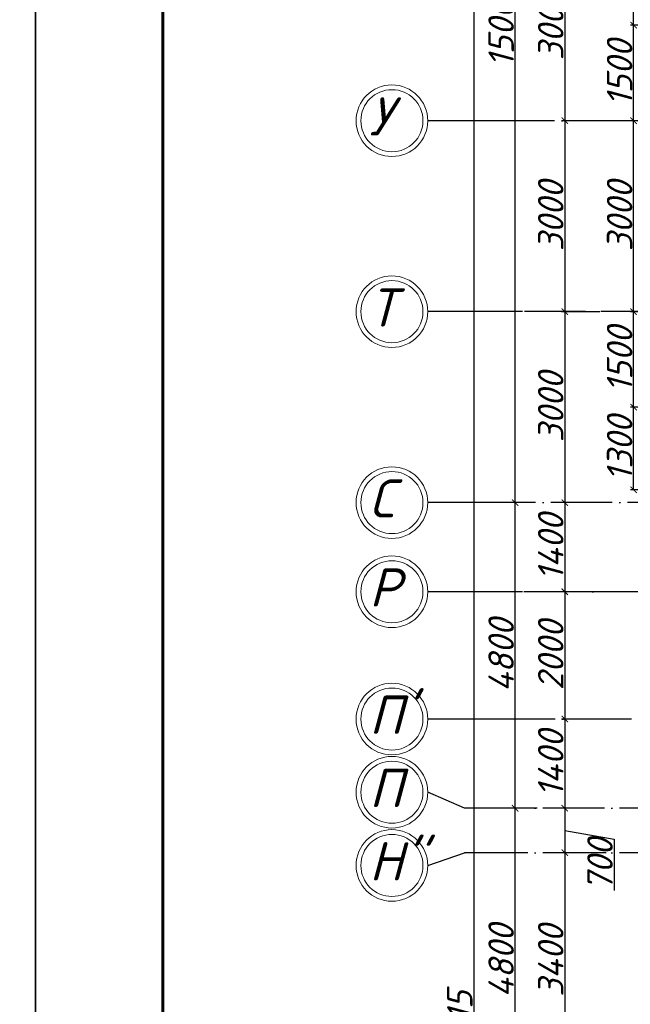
# Model space of a CAD drawing. Header units: millimetres. Extents: x 1112040 to 6903494, y -332921 to -150905.
# Tile 34 of 150: x 1476298 to 1485886, y -194403 to -178935. Entities that reach past the tile are written whole.
import ezdxf

# ---------------------------------------------------------------- set-up
doc = ezdxf.new("R2010")
doc.units = ezdxf.units.MM
doc.linetypes.add('ACAD_ISO04W100', pattern=[30, 24, -3, 0, -3])
doc.layers.add('os', color=253, linetype='Continuous')
doc.styles.get("Standard").update_dxf_attribs({"font": 'isocpeui.ttf'})
doc.dimstyles.new('ISO-25', dxfattribs={"dimtxt": 400, "dimasz": 100, "dimexe": 50, "dimexo": 50, "dimgap": 20, "dimtad": 1, "dimdec": 0, "dimtxsty": 'Standard', "dimblk": 'ARCHTICK', "dimcen": 20, "dimclrd": 1, "dimclre": 1, "dimadec": 0, "dimazin": 0, "dimtfac": 1, "dimtdec": 0, "dimtmove": 0, "dimatfit": 3, "dimldrblk": 'ARCHTICK', "dimfxl": 1, "dimarcsym": 0})

# ---------------------------------------------------------------- blocks, each defined once
blk = doc.blocks.new('_ArchTick')
at = {"color": 0, "linetype": 'ByBlock', "const_width": 0.15}
blk.add_lwpolyline([(-0.5, -0.5), (0.5, 0.5)], dxfattribs=at)
blk = doc.blocks.new('*D2654')
at = {"color": 1, "lineweight": -2, "transparency": 16777216}
for p, q in [((1485366, -177522), (1484807, -177522)), ((1484857, -177522), (1484857, -180522)), ((1485654, -180522), (1484807, -180522))]:
    blk.add_line(p, q, dxfattribs=at)
at = {"color": 1, "lineweight": -2, "transparency": 16777216, "xscale": 100, "yscale": 100, "zscale": 100}
for p, rotation in [((1484857, -177522), 90), ((1484857, -180522), 270)]:
    blk.add_blockref('_ArchTick', p, dxfattribs=dict(at, rotation=rotation))
at = {"color": 0, "transparency": 16777216, "insert": (1484637, -179022), "char_height": 400, "attachment_point": 5, "rotation": 90}
blk.add_mtext('3000', dxfattribs=at)
blk = doc.blocks.new('*D2655')
at = {"color": 1, "lineweight": -2, "transparency": 16777216}
for p, q in [((1485654, -180522), (1484807, -180522)), ((1484857, -180522), (1484857, -183522)), ((1485408, -183522), (1484807, -183522))]:
    blk.add_line(p, q, dxfattribs=at)
at = {"color": 1, "lineweight": -2, "transparency": 16777216, "xscale": 100, "yscale": 100, "zscale": 100}
for p, rotation in [((1484857, -180522), 90), ((1484857, -183522), 270)]:
    blk.add_blockref('_ArchTick', p, dxfattribs=dict(at, rotation=rotation))
at = {"color": 0, "transparency": 16777216, "insert": (1484637, -182022), "char_height": 400, "attachment_point": 5, "rotation": 90}
blk.add_mtext('3000', dxfattribs=at)
blk = doc.blocks.new('*D2656')
at = {"color": 1, "lineweight": -2, "transparency": 16777216}
for p, q in [((1485408, -183522), (1484807, -183522)), ((1484857, -183522), (1484857, -186522)), ((1485433, -186522), (1484807, -186522))]:
    blk.add_line(p, q, dxfattribs=at)
at = {"color": 1, "lineweight": -2, "transparency": 16777216, "xscale": 100, "yscale": 100, "zscale": 100}
for p, rotation in [((1484857, -183522), 90), ((1484857, -186522), 270)]:
    blk.add_blockref('_ArchTick', p, dxfattribs=dict(at, rotation=rotation))
at = {"color": 0, "transparency": 16777216, "insert": (1484637, -185022), "char_height": 400, "attachment_point": 5, "rotation": 90}
blk.add_mtext('3000', dxfattribs=at)
blk = doc.blocks.new('*D2657')
at = {"color": 1, "lineweight": -2, "transparency": 16777216}
for p, q in [((1485433, -186522), (1484807, -186522)), ((1484857, -186522), (1484857, -187922)), ((1485433, -187922), (1484807, -187922))]:
    blk.add_line(p, q, dxfattribs=at)
at = {"color": 1, "lineweight": -2, "transparency": 16777216, "xscale": 100, "yscale": 100, "zscale": 100}
for p, rotation in [((1484857, -186522), 90), ((1484857, -187922), 270)]:
    blk.add_blockref('_ArchTick', p, dxfattribs=dict(at, rotation=rotation))
at = {"color": 0, "transparency": 16777216, "insert": (1484637, -187222), "char_height": 400, "attachment_point": 5, "rotation": 90}
blk.add_mtext('1400', dxfattribs=at)
blk = doc.blocks.new('*D2658')
at = {"color": 1, "lineweight": -2, "transparency": 16777216}
for p, q in [((1485433, -187922), (1484807, -187922)), ((1484857, -187922), (1484857, -189922)), ((1485629, -189922), (1484807, -189922))]:
    blk.add_line(p, q, dxfattribs=at)
at = {"color": 1, "lineweight": -2, "transparency": 16777216, "xscale": 100, "yscale": 100, "zscale": 100}
for p, rotation in [((1484857, -187922), 90), ((1484857, -189922), 270)]:
    blk.add_blockref('_ArchTick', p, dxfattribs=dict(at, rotation=rotation))
at = {"color": 0, "transparency": 16777216, "insert": (1484637, -188922), "char_height": 400, "attachment_point": 5, "rotation": 90}
blk.add_mtext('2000', dxfattribs=at)
blk = doc.blocks.new('*D2659')
at = {"color": 1, "lineweight": -2, "transparency": 16777216}
for p, q in [((1485629, -189922), (1484807, -189922)), ((1484857, -189922), (1484857, -191322)), ((1485482, -191322), (1484807, -191322))]:
    blk.add_line(p, q, dxfattribs=at)
at = {"color": 1, "lineweight": -2, "transparency": 16777216, "xscale": 100, "yscale": 100, "zscale": 100}
for p, rotation in [((1484857, -189922), 90), ((1484857, -191322), 270)]:
    blk.add_blockref('_ArchTick', p, dxfattribs=dict(at, rotation=rotation))
at = {"color": 0, "transparency": 16777216, "insert": (1484637, -190622), "char_height": 400, "attachment_point": 5, "rotation": 90}
blk.add_mtext('1400', dxfattribs=at)
blk = doc.blocks.new('*D2660')
at = {"color": 1, "lineweight": -2, "transparency": 16777216}
for p, q in [((1485482, -191322), (1484807, -191322)), ((1484857, -191322), (1484857, -192022)), ((1484857, -191672), (1485634, -191808)), ((1485634, -191808), (1485634, -192616)), ((1485506, -192022), (1484807, -192022))]:
    blk.add_line(p, q, dxfattribs=at)
at = {"color": 1, "lineweight": -2, "transparency": 16777216, "xscale": 100, "yscale": 100, "zscale": 100}
for p, rotation in [((1484857, -191322), 90), ((1484857, -192022), 270)]:
    blk.add_blockref('_ArchTick', p, dxfattribs=dict(at, rotation=rotation))
at = {"color": 0, "transparency": 16777216, "insert": (1485411, -192212), "char_height": 400, "attachment_point": 5, "rotation": 90}
blk.add_mtext('700', dxfattribs=at)
blk = doc.blocks.new('*D2661')
at = {"color": 1, "lineweight": -2, "transparency": 16777216}
for p, q in [((1485506, -192022), (1484807, -192022)), ((1484857, -192022), (1484857, -195422)), ((1485605, -195422), (1484807, -195422))]:
    blk.add_line(p, q, dxfattribs=at)
at = {"color": 1, "lineweight": -2, "transparency": 16777216, "xscale": 100, "yscale": 100, "zscale": 100}
for p, rotation in [((1484857, -192022), 90), ((1484857, -195422), 270)]:
    blk.add_blockref('_ArchTick', p, dxfattribs=dict(at, rotation=rotation))
at = {"color": 0, "transparency": 16777216, "insert": (1484637, -193722), "char_height": 400, "attachment_point": 5, "rotation": 90}
blk.add_mtext('3400', dxfattribs=at)
blk = doc.blocks.new('*D2569')
at = {"color": 1, "lineweight": -2, "transparency": 16777216}
for p, q in [((1484425, -191322), (1484028, -191322)), ((1484078, -196122), (1484078, -191322)), ((1484356, -196122), (1484028, -196122))]:
    blk.add_line(p, q, dxfattribs=at)
at = {"color": 1, "lineweight": -2, "transparency": 16777216, "xscale": 100, "yscale": 100, "zscale": 100}
for p, rotation in [((1484078, -191322), 90), ((1484078, -196122), 270)]:
    blk.add_blockref('_ArchTick', p, dxfattribs=dict(at, rotation=rotation))
at = {"color": 0, "transparency": 16777216, "insert": (1483858, -193722), "char_height": 400, "attachment_point": 5, "rotation": 90}
blk.add_mtext('4800', dxfattribs=at)
blk = doc.blocks.new('*D2570')
at = {"color": 1, "lineweight": -2, "transparency": 16777216}
for p, q in [((1484313, -186522), (1484028, -186522)), ((1484078, -191322), (1484078, -186522)), ((1484425, -191322), (1484028, -191322))]:
    blk.add_line(p, q, dxfattribs=at)
at = {"color": 1, "lineweight": -2, "transparency": 16777216, "xscale": 100, "yscale": 100, "zscale": 100}
for p, rotation in [((1484078, -186522), 90), ((1484078, -191322), 270)]:
    blk.add_blockref('_ArchTick', p, dxfattribs=dict(at, rotation=rotation))
at = {"color": 0, "transparency": 16777216, "insert": (1483858, -188922), "char_height": 400, "attachment_point": 5, "rotation": 90}
blk.add_mtext('4800', dxfattribs=at)
blk = doc.blocks.new('*D2571')
at = {"color": 1, "lineweight": -2, "transparency": 16777216}
for p, q in [((1484379, -171522), (1484028, -171522)), ((1484078, -186522), (1484078, -171522)), ((1484313, -186522), (1484028, -186522))]:
    blk.add_line(p, q, dxfattribs=at)
at = {"color": 1, "lineweight": -2, "transparency": 16777216, "xscale": 100, "yscale": 100, "zscale": 100}
for p, rotation in [((1484078, -171522), 90), ((1484078, -186522), 270)]:
    blk.add_blockref('_ArchTick', p, dxfattribs=dict(at, rotation=rotation))
at = {"color": 0, "transparency": 16777216, "insert": (1483858, -179022), "char_height": 400, "attachment_point": 5, "rotation": 90}
blk.add_mtext('15000', dxfattribs=at)
blk = doc.blocks.new('*D2741')
at = {"color": 1, "lineweight": -2, "transparency": 16777216}
for p, q in [((1483399, -167207), (1483379, -167207)), ((1483429, -167207), (1483429, -222522)), ((1483550, -222522), (1483379, -222522))]:
    blk.add_line(p, q, dxfattribs=at)
at = {"color": 1, "lineweight": -2, "transparency": 16777216, "xscale": 100, "yscale": 100, "zscale": 100}
for p, rotation in [((1483429, -167207), 90), ((1483429, -222522), 270)]:
    blk.add_blockref('_ArchTick', p, dxfattribs=dict(at, rotation=rotation))
at = {"color": 0, "transparency": 16777216, "insert": (1483209, -194864), "char_height": 400, "attachment_point": 5, "rotation": 90}
blk.add_mtext('55315', dxfattribs=at)
blk = doc.blocks.new('*D2997')
at = {"color": 1, "lineweight": -2, "transparency": 16777216}
for p, q in [((1486192, -185022), (1485888, -185022)), ((1485938, -186322), (1485938, -185022)), ((1486192, -186322), (1485888, -186322))]:
    blk.add_line(p, q, dxfattribs=at)
at = {"color": 1, "lineweight": -2, "transparency": 16777216, "xscale": 100, "yscale": 100, "zscale": 100}
for p, rotation in [((1485938, -185022), 90), ((1485938, -186322), 270)]:
    blk.add_blockref('_ArchTick', p, dxfattribs=dict(at, rotation=rotation))
at = {"color": 0, "transparency": 16777216, "insert": (1485718, -185672), "char_height": 400, "attachment_point": 5, "rotation": 90}
blk.add_mtext('1300', dxfattribs=at)
blk = doc.blocks.new('*D2998')
at = {"color": 1, "lineweight": -2, "transparency": 16777216}
for p, q in [((1486192, -183522), (1485888, -183522)), ((1485938, -185022), (1485938, -183522)), ((1486192, -185022), (1485888, -185022))]:
    blk.add_line(p, q, dxfattribs=at)
at = {"color": 1, "lineweight": -2, "transparency": 16777216, "xscale": 100, "yscale": 100, "zscale": 100}
for p, rotation in [((1485938, -183522), 90), ((1485938, -185022), 270)]:
    blk.add_blockref('_ArchTick', p, dxfattribs=dict(at, rotation=rotation))
at = {"color": 0, "transparency": 16777216, "insert": (1485718, -184272), "char_height": 400, "attachment_point": 5, "rotation": 90}
blk.add_mtext('1500', dxfattribs=at)
blk = doc.blocks.new('*D2999')
at = {"color": 1, "lineweight": -2, "transparency": 16777216}
for p, q in [((1486192, -180522), (1485888, -180522)), ((1485938, -183522), (1485938, -180522)), ((1486192, -183522), (1485888, -183522))]:
    blk.add_line(p, q, dxfattribs=at)
at = {"color": 1, "lineweight": -2, "transparency": 16777216, "xscale": 100, "yscale": 100, "zscale": 100}
for p, rotation in [((1485938, -180522), 90), ((1485938, -183522), 270)]:
    blk.add_blockref('_ArchTick', p, dxfattribs=dict(at, rotation=rotation))
at = {"color": 0, "transparency": 16777216, "insert": (1485718, -182022), "char_height": 400, "attachment_point": 5, "rotation": 90}
blk.add_mtext('3000', dxfattribs=at)
blk = doc.blocks.new('*D3000')
at = {"color": 1, "lineweight": -2, "transparency": 16777216}
for p, q in [((1486192, -179022), (1485888, -179022)), ((1485938, -180522), (1485938, -179022)), ((1486192, -180522), (1485888, -180522))]:
    blk.add_line(p, q, dxfattribs=at)
at = {"color": 1, "lineweight": -2, "transparency": 16777216, "xscale": 100, "yscale": 100, "zscale": 100}
for p, rotation in [((1485938, -179022), 90), ((1485938, -180522), 270)]:
    blk.add_blockref('_ArchTick', p, dxfattribs=dict(at, rotation=rotation))
at = {"color": 0, "transparency": 16777216, "insert": (1485718, -179772), "char_height": 400, "attachment_point": 5, "rotation": 90}
blk.add_mtext('1500', dxfattribs=at)
blk = doc.blocks.new('*D3001')
at = {"color": 1, "lineweight": -2, "transparency": 16777216}
for p, q in [((1486192, -177322), (1485888, -177322)), ((1485938, -179022), (1485938, -177322)), ((1486192, -179022), (1485888, -179022))]:
    blk.add_line(p, q, dxfattribs=at)
at = {"color": 1, "lineweight": -2, "transparency": 16777216, "xscale": 100, "yscale": 100, "zscale": 100}
for p, rotation in [((1485938, -177322), 90), ((1485938, -179022), 270)]:
    blk.add_blockref('_ArchTick', p, dxfattribs=dict(at, rotation=rotation))
at = {"color": 0, "transparency": 16777216, "insert": (1485715, -178172), "char_height": 400, "attachment_point": 5, "rotation": 90}
blk.add_mtext('1700', dxfattribs=at)

msp = doc.modelspace()

# ---------------------------------------------------------------- linework, layer by layer
at = {"linetype": 'Continuous', "lineweight": 25, "ltscale": 100}
for points in [[(1357648.4, -241937.9), (1476548.4, -241937.9), (1476548.4, -157837.9), (1357648.4, -157837.9), (1357648.4, -241937.9)], [(1476548.4, -241937.9), (1595448.4, -241937.9), (1595448.4, -157837.9), (1476548.4, -157837.9), (1476548.4, -241937.9)]]:
    msp.add_lwpolyline(points, dxfattribs=at)
at = {"linetype": 'Continuous', "lineweight": 60, "ltscale": 100}
msp.add_lwpolyline([(1478548.4, -241437.9), (1594948.4, -241437.9), (1594948.4, -158337.9), (1478548.4, -158337.9), (1478548.4, -241437.9)], dxfattribs=at)
at = {"layer": 'os'}
for p, q in [((1484191.9, -180521.9), (1482706, -180521.9)), ((1484191.9, -183521.9), (1482706, -183521.9)), ((1484191.9, -186521.9), (1482706, -186521.9)), ((1484191.9, -187921.9), (1482706, -187921.9)), ((1484191.9, -189921.9), (1482706, -189921.9)), ((1484191.9, -191321.9), (1483283.1, -191321.9)), ((1484191.9, -192021.9), (1483283.1, -192021.9))]:
    msp.add_line(p, q, dxfattribs=at)
at = {"layer": 'os', "linetype": 'ACAD_ISO04W100', "ltscale": 40}
for p, q in [((1547099.6, -180521.9), (1484191.9, -180521.9)), ((1566790.3, -183521.9), (1484191.9, -183521.9)), ((1575607.2, -186521.9), (1484191.9, -186521.9)), ((1570383, -187921.9), (1484191.9, -187921.9)), ((1532710.3, -189921.9), (1484191.9, -189921.9)), ((1546680, -191321.9), (1484191.9, -191321.9)), ((1546680, -192021.9), (1484191.9, -192021.9))]:
    msp.add_line(p, q, dxfattribs=at)
at = {"layer": 'os', "color": 0}
for points in [[(1483283.1, -191321.9), (1482706, -191071.9)], [(1482706, -192221.9), (1483283.1, -192021.9)]]:
    msp.add_lwpolyline(points, dxfattribs=at)
at = {"layer": 'os', "color": 0, "lineweight": 0}
for centre, radius in [((1482143.5, -180521.9), 562.5), ((1482143.5, -180521.9), 487.5), ((1482143.5, -183521.9), 562.5), ((1482143.5, -183521.9), 487.5), ((1482143.5, -186521.9), 562.5), ((1482143.5, -186521.9), 487.5), ((1482143.5, -187921.9), 562.5), ((1482143.5, -187921.9), 487.5), ((1482143.5, -189921.9), 562.5), ((1482143.5, -189921.9), 487.5), ((1482143.5, -191071.9), 562.5), ((1482143.5, -191071.9), 487.5), ((1482143.5, -192221.9), 562.5), ((1482143.5, -192221.9), 487.5)]:
    msp.add_circle(centre, radius, dxfattribs=at)

# ---------------------------------------------------------------- texts
at = {"ltscale": 50}
for s, p in [('У', (1481785.5, -180755.5)), ('Т', (1481785.5, -183755.5)), ('С', (1481785.5, -186755.5)), ('Р', (1481785.5, -188155.5)), ("П'", (1481785.5, -190155.5)), ('П', (1481785.5, -191305.5)), ("Н''", (1481785.5, -192455.5))]:
    msp.add_text(s, height=600, dxfattribs=at).set_placement(p)

# ---------------------------------------------------------------- dimensions: what is measured, and where the dimension line sits
for base, p1, p2, picture, middle in [((1483429, -222521.9), (1483448.9, -167206.9), (1483600.4, -222521.9), '*D2741', (1483209, -194864.4)), ((1485937.9, -185021.9), (1486241.8, -186321.9), (1486241.8, -185021.9), '*D2997', (1485717.9, -185671.9))]:
    dim = msp.add_linear_dim(base=base, p1=p1, p2=p2, angle=90, dimstyle='ISO-25')
    dim.commit()
    dim.dimension.update_dxf_attribs({"geometry": picture, "text_midpoint": middle})
for base, p1, p2, picture, middle in [((1484078.2, -171521.9), (1484363.1, -186521.9), (1484428.6, -171521.9), '*D2571', (1483858.2, -179021.9)), ((1485937.9, -177321.9), (1486241.8, -179021.9), (1486241.8, -177321.9), '*D3001', (1485715.3, -178171.9)), ((1484857.3, -180521.9), (1485416.3, -177521.9), (1485704.4, -180521.9), '*D2654', (1484637.3, -179021.9)), ((1485937.9, -179021.9), (1486241.8, -180521.9), (1486241.8, -179021.9), '*D3000', (1485717.9, -179771.9)), ((1484857.3, -183521.9), (1485704.4, -180521.9), (1485458, -183521.9), '*D2655', (1484637.3, -182021.9)), ((1485937.9, -180521.9), (1486241.8, -183521.9), (1486241.8, -180521.9), '*D2999', (1485717.9, -182021.9)), ((1484857.3, -186521.9), (1485458, -183521.9), (1485482.6, -186521.9), '*D2656', (1484637.3, -185021.9)), ((1485937.9, -183521.9), (1486241.8, -185021.9), (1486241.8, -183521.9), '*D2998', (1485717.9, -184271.9)), ((1484078.2, -186521.9), (1484475.3, -191321.9), (1484363.1, -186521.9), '*D2570', (1483858.2, -188921.9)), ((1484857.3, -187921.9), (1485482.6, -186521.9), (1485482.6, -187921.9), '*D2657', (1484637.3, -187221.9)), ((1484857.3, -189921.9), (1485482.6, -187921.9), (1485679.5, -189921.9), '*D2658', (1484637.3, -188921.9)), ((1484857.3, -191321.9), (1485679.5, -189921.9), (1485531.6, -191321.9), '*D2659', (1484637.3, -190621.9)), ((1484078.2, -191321.9), (1484405.8, -196121.9), (1484475.3, -191321.9), '*D2569', (1483858.2, -193721.9)), ((1484857.3, -195421.9), (1485556.3, -192021.9), (1485654.7, -195421.9), '*D2661', (1484637.3, -193721.9))]:
    dim = msp.add_linear_dim(base=base, p1=p1, p2=p2, angle=90, dimstyle='ISO-25', override={"dimtmove": 1})
    dim.commit()
    dim.dimension.update_dxf_attribs({"geometry": picture, "text_midpoint": middle})
dim = msp.add_linear_dim(base=(1484857.3, -192021.9), p1=(1485531.6, -191321.9), p2=(1485556.3, -192021.9), angle=90, dimstyle='ISO-25', override={"dimtmove": 1})
dim.commit()
dim.dimension.update_dxf_attribs({"geometry": '*D2660', "text_midpoint": (1485633.9, -191827.6), "dimtype": 160})

doc.saveas('drawing.dxf')
